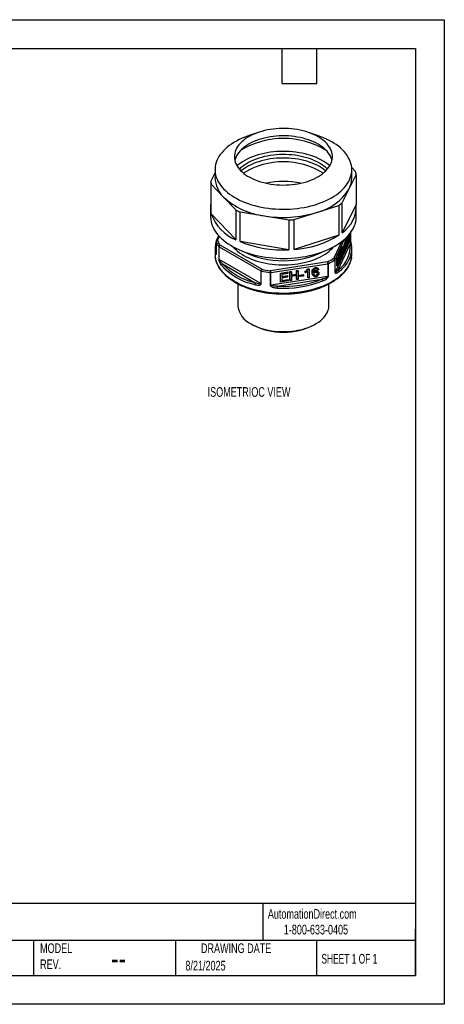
# Model space of a CAD drawing. Header units: millimetres. Extents: x 0 to 279, y 0 to 216.
# Tile 2 of 2: x 186 to 279, y 0 to 216. Entities that reach past the tile are written whole.
import ezdxf

# ---------------------------------------------------------------- set-up
doc = ezdxf.new("R2010")
doc.units = ezdxf.units.MM
doc.layers.add('DIMENSIONS', color=140, linetype='Continuous', lineweight=25)
doc.layers.add('TEXT', color=140, linetype='Continuous', lineweight=25)
doc.styles.add('SLDTEXTSTYLE0', font='TXT', dxfattribs={"width": 0.7})
doc.styles.add('SLDTEXTSTYLE1', font='TXT', dxfattribs={"width": 0.65})

msp = doc.modelspace()

# ---------------------------------------------------------------- linework, layer by layer
at = {"color": 7, "linetype": 'Continuous'}
for p, q in [((0, 215.9), (279.4, 215.9)), ((279.4, 215.9), (279.4, 0)), ((279.4, 0), (0, 0))]:
    msp.add_line(p, q, dxfattribs=at)
for p, q in [((238.59, 191.19), (236.41, 190.43)), ((251.8, 190.43), (249.62, 191.19)), ((229.1, 182.43), (228.15, 180.52)), ((229.1, 183), (229.1, 181.2)), ((258.52, 178.8), (260.06, 181.89)), ((259.93, 182.58), (259.08, 183.46)), ((259.1, 181.2), (259.1, 183)), ((260.06, 181.89), (260.06, 175.36)), ((228.15, 180.52), (228.15, 173.98)), ((228.28, 173.3), (228.28, 179.83)), ((228.28, 179.83), (230.97, 177.02)), ((256.97, 175.71), (258.52, 178.8)), ((230.97, 177.02), (233.66, 174.2)), ((251.35, 173.62), (256.23, 175.18)), ((256.23, 175.18), (256.23, 168.64)), ((256.97, 169.18), (256.97, 175.71)), ((260.06, 175.36), (256.97, 169.18)), ((228.1, 174.67), (228.1, 172.79)), ((233.66, 167.67), (228.28, 173.3)), ((233.66, 174.2), (233.66, 167.67)), ((234.6, 167.24), (234.6, 173.78)), ((234.6, 173.78), (239.94, 172.88)), ((239.94, 172.88), (245.29, 171.99)), ((246.48, 172.07), (251.35, 173.62)), ((260.1, 172.79), (260.1, 174.67)), ((245.29, 171.99), (245.29, 165.46)), ((246.48, 165.54), (246.48, 172.07)), ((229.91, 168.53), (229.41, 167.45)), ((256.23, 168.64), (246.48, 165.54)), ((258.17, 167.77), (258.2, 168.43)), ((258.36, 167.74), (258.41, 168.66)), ((258.46, 168.6), (258.44, 168.11)), ((258.45, 168.43), (258.53, 168.42)), ((258.58, 168.87), (258.46, 168.6)), ((258.63, 168.53), (258.46, 168.55)), ((258.82, 169.17), (258.82, 167.77)), ((258.83, 167.81), (258.83, 169.18)), ((229.38, 167.32), (229.38, 164.54)), ((229.38, 164.51), (229.38, 167.29)), ((229.68, 167.57), (230.05, 168.37)), ((239.34, 161.17), (230.2, 166.45)), ((245.29, 165.46), (234.6, 167.24)), ((256.84, 167.2), (255.18, 163.62)), ((255.47, 163.33), (257.53, 167.77)), ((258.13, 166.3), (255.47, 160.55)), ((256.12, 161.05), (258.74, 166.7)), ((257.37, 166.2), (257.43, 166.6)), ((257.43, 166.6), (257.51, 166.76)), ((257.43, 166.6), (257.63, 166.57)), ((257.51, 166.76), (257.7, 166.73)), ((257.56, 166.15), (257.63, 166.57)), ((257.7, 166.73), (257.58, 165.89)), ((257.6, 166.81), (257.6, 167.01)), ((257.6, 167.01), (257.8, 166.98)), ((257.6, 166.81), (257.8, 166.78)), ((257.63, 166.57), (257.7, 166.73)), ((257.73, 166.05), (257.73, 166.79)), ((257.75, 167.74), (257.79, 167.83)), ((257.75, 167.74), (257.95, 167.71)), ((257.79, 167.83), (257.99, 167.8)), ((257.8, 166.78), (257.8, 166.98)), ((257.92, 166.02), (257.92, 167.3)), ((257.95, 167.71), (257.99, 167.8)), ((257.99, 167.8), (257.99, 166.16)), ((257.99, 166.84), (258.06, 167)), ((257.99, 166.61), (257.99, 166.84)), ((257.99, 166.84), (258.18, 166.81)), ((257.99, 166.61), (258.18, 166.58)), ((257.99, 166.37), (258.18, 166.34)), ((258, 166.32), (257.99, 166.36)), ((258, 166.32), (258.2, 166.29)), ((258.06, 167), (258.26, 166.97)), ((258.16, 167.4), (258.22, 167.56)), ((258.16, 167.4), (258.35, 167.37)), ((258.17, 167.77), (258.36, 167.74)), ((258.18, 166.81), (258.26, 166.97)), ((258.18, 166.58), (258.18, 166.81)), ((258.22, 166.66), (258.18, 166.58)), ((258.2, 166.29), (258.18, 166.34)), ((258.22, 167.56), (258.42, 167.53)), ((258.22, 167.17), (258.41, 167.14)), ((258.82, 167.77), (258.25, 166.54)), ((258.26, 166.97), (258.26, 166.74)), ((258.35, 167.37), (258.42, 167.53)), ((258.42, 167.84), (258.36, 167.74)), ((258.43, 167.45), (258.52, 167.44)), ((258.48, 168.1), (258.63, 168.07)), ((259.03, 166.53), (259.04, 166.47)), ((229.1, 165.69), (229.1, 164.55)), ((229.91, 166.15), (229.91, 163.38)), ((229.98, 166.09), (239.13, 160.8)), ((229.98, 163.31), (229.98, 166.09)), ((256.13, 163.53), (256.21, 164.41)), ((256.21, 164.41), (256.3, 164.61)), ((256.21, 164.41), (256.41, 164.38)), ((256.28, 162.98), (256.41, 164.38)), ((256.43, 164.17), (256.28, 162.48)), ((256.3, 164.61), (256.5, 164.58)), ((256.41, 164.38), (256.5, 164.58)), ((256.43, 162.81), (256.43, 164.17)), ((256.5, 164.58), (256.5, 162.95)), ((256.5, 164.32), (256.59, 164.31)), ((256.56, 165.17), (256.75, 165.14)), ((256.65, 164.43), (256.59, 164.31)), ((256.86, 165.27), (256.66, 165.3)), ((256.73, 164.92), (256.85, 164.9)), ((256.84, 164.28), (256.82, 164.34)), ((256.87, 164.26), (256.84, 164.28)), ((256.84, 164.28), (257.04, 164.25)), ((256.87, 164.25), (257.06, 164.22)), ((256.9, 164.81), (256.98, 164.8)), ((256.96, 166.03), (257.15, 166)), ((257.06, 164.23), (257.04, 164.25)), ((257.24, 166.11), (257.05, 166.14)), ((257.06, 165.42), (257.26, 165.39)), ((257.07, 164.51), (257.15, 164.5)), ((257.21, 166.11), (257.26, 166.22)), ((257.26, 166.22), (257.45, 166.19)), ((257.28, 164.82), (257.36, 164.81)), ((257.29, 166.03), (257.37, 166.02)), ((257.31, 165.75), (257.5, 165.72)), ((257.36, 164.81), (257.5, 165.72)), ((257.44, 164.98), (257.36, 164.81)), ((257.37, 166.02), (257.45, 166.19)), ((257.5, 165.72), (257.37, 166.02)), ((257.54, 165.65), (257.44, 164.98)), ((257.45, 166.19), (257.51, 166.03)), ((257.46, 166.16), (257.56, 166.15)), ((257.5, 165.42), (257.63, 165.4)), ((257.53, 165.6), (257.56, 165.6)), ((257.56, 165.6), (257.54, 165.65)), ((257.63, 165.4), (257.56, 165.6)), ((257.58, 165.89), (257.71, 165.57)), ((257.71, 165.57), (257.63, 165.4)), ((257.73, 166.05), (257.92, 166.02)), ((257.99, 166.16), (257.92, 166.02)), ((259.1, 164.55), (259.1, 165.69)), ((239.13, 158.03), (229.98, 163.31)), ((230.76, 162.37), (237.93, 158.23)), ((253.77, 162.81), (241.27, 160.87)), ((241.35, 160.46), (253.85, 162.39)), ((253.85, 162.39), (253.85, 159.62)), ((253.97, 159.65), (253.97, 162.43)), ((255.41, 163.26), (255.41, 160.49)), ((255.47, 160.55), (255.47, 163.33)), ((255.81, 163.55), (255.91, 163.77)), ((255.81, 161.91), (255.81, 163.55)), ((255.81, 163.55), (256, 163.52)), ((255.91, 163.77), (256.11, 163.74)), ((256, 163.52), (256.11, 163.74)), ((256, 161.88), (256, 163.52)), ((256.07, 162.03), (256, 161.88)), ((256.22, 162.35), (256.07, 163.42)), ((256.07, 163.42), (256.07, 162.03)), ((256.07, 162.37), (256.22, 162.35)), ((256.11, 163.74), (256.23, 162.85)), ((256.21, 162.99), (256.28, 162.98)), ((256.28, 162.48), (256.22, 162.35)), ((256.31, 162.83), (256.43, 162.81)), ((256.5, 162.95), (256.43, 162.81)), ((256.5, 163.96), (256.51, 164.03)), ((256.5, 163.28), (256.58, 163.27)), ((256.5, 163.12), (256.57, 163.11)), ((256.51, 164.03), (256.71, 164)), ((256.92, 163.85), (256.57, 163.11)), ((256.66, 163.5), (256.92, 164.04)), ((256.77, 164.07), (256.92, 164.04)), ((256.92, 164.04), (256.92, 163.85)), ((239.13, 160.8), (239.13, 158.03)), ((239.25, 157.99), (239.25, 160.76)), ((241.21, 160.46), (241.21, 157.68)), ((241.35, 157.68), (241.35, 160.46)), ((243.44, 160.35), (245.05, 160.6)), ((243.44, 158.47), (243.44, 160.35)), ((243.44, 160.35), (243.5, 160.24)), ((243.5, 160.24), (245.1, 160.49)), ((243.5, 158.36), (243.5, 160.24)), ((245.1, 160.26), (243.79, 160.06)), ((243.79, 160.06), (243.79, 159.49)), ((243.79, 159.61), (244.97, 159.79)), ((244.97, 159.79), (245.02, 159.68)), ((245.05, 160.6), (245.1, 160.49)), ((245.1, 160.49), (245.1, 160.26)), ((245.52, 160.67), (245.82, 160.71)), ((245.52, 158.79), (245.52, 160.67)), ((245.52, 160.67), (245.57, 160.56)), ((245.57, 160.56), (245.87, 160.6)), ((245.57, 158.68), (245.57, 160.56)), ((245.82, 160.71), (245.87, 160.6)), ((245.87, 160.6), (245.87, 159.83)), ((245.87, 159.95), (246.97, 160.12)), ((245.87, 159.83), (247.02, 160.01)), ((247.02, 159.79), (245.87, 159.61)), ((246.97, 160.89), (247.26, 160.94)), ((246.97, 160.12), (246.97, 160.89)), ((246.97, 160.89), (247.02, 160.78)), ((246.97, 160.12), (247.02, 160.01)), ((246.97, 159.01), (246.97, 159.78)), ((247.02, 160.78), (247.31, 160.83)), ((247.02, 160.01), (247.02, 160.78)), ((247.02, 158.9), (247.02, 159.79)), ((247.26, 160.94), (247.31, 160.83)), ((247.31, 160.83), (247.31, 158.95)), ((247.61, 159.91), (248.45, 160.04)), ((247.61, 159.68), (247.61, 159.91)), ((247.61, 159.91), (247.66, 159.8)), ((247.66, 159.8), (248.5, 159.93)), ((247.66, 159.57), (247.66, 159.8)), ((248.45, 160.04), (248.5, 159.93)), ((248.5, 159.93), (248.5, 159.7)), ((248.88, 160.5), (248.88, 160.73)), ((248.88, 160.73), (248.93, 160.61)), ((248.88, 160.5), (248.93, 160.39)), ((248.93, 160.39), (248.93, 160.61)), ((249.43, 159.4), (249.43, 160.71)), ((249.48, 159.28), (249.48, 160.75)), ((249.52, 161.3), (249.7, 161.32)), ((249.52, 161.3), (249.58, 161.18)), ((249.58, 161.18), (249.75, 161.21)), ((249.7, 161.32), (249.75, 161.21)), ((249.75, 161.21), (249.75, 159.33)), ((250.4, 160.33), (250.39, 160.42)), ((250.39, 160.42), (250.44, 160.31)), ((250.47, 160.08), (250.44, 160.12)), ((250.46, 160.08), (250.51, 159.97)), ((250.63, 161.25), (250.68, 161.14)), ((251.15, 159.82), (251.2, 159.71)), ((251.18, 161.55), (251.24, 161.44)), ((251.2, 160.89), (251.25, 160.78)), ((251.55, 161.12), (251.6, 161.01)), ((251.57, 160.32), (251.63, 160.21)), ((251.87, 161.07), (251.6, 161.01)), ((251.82, 161.18), (251.77, 161.29)), ((251.87, 160.41), (251.82, 160.52)), ((255.81, 161.91), (256, 161.88)), ((234.1, 157.99), (234.1, 153.28)), ((253.85, 159.62), (241.35, 157.68)), ((242.78, 157.48), (252.57, 159)), ((243.44, 158.47), (243.5, 158.36)), ((245.16, 158.62), (243.5, 158.36)), ((243.79, 159.49), (245.02, 159.68)), ((245.02, 159.45), (243.79, 159.26)), ((243.79, 159.26), (243.79, 158.63)), ((243.79, 158.75), (245.1, 158.95)), ((243.79, 158.63), (245.16, 158.84)), ((245.02, 159.68), (245.02, 159.45)), ((245.1, 158.95), (245.16, 158.84)), ((245.16, 158.84), (245.16, 158.62)), ((245.52, 158.79), (245.57, 158.68)), ((245.87, 158.73), (245.57, 158.68)), ((245.87, 159.61), (245.87, 158.73)), ((246.97, 159.01), (247.02, 158.9)), ((247.31, 158.95), (247.02, 158.9)), ((247.61, 159.68), (247.66, 159.57)), ((248.5, 159.7), (247.66, 159.57)), ((249.43, 159.4), (249.48, 159.28)), ((249.75, 159.33), (249.48, 159.28)), ((254.1, 153.28), (254.1, 157.99)), ((237.03, 149.2), (237.38, 148.99)), ((250.82, 148.99), (251.18, 149.2))]:
    msp.add_line(p, q)
at = {"flags": 128}
for points in [[(236.41, 190.43), (236.34, 190.41), (235.67, 190.16), (235.03, 189.9), (234.41, 189.61), (233.82, 189.3), (233.26, 188.98), (232.73, 188.64), (232.23, 188.29), (231.76, 187.92), (231.33, 187.54), (230.93, 187.14), (230.57, 186.73), (230.25, 186.32), (229.96, 185.89), (229.72, 185.46), (229.51, 185.01), (229.35, 184.57), (229.23, 184.12), (229.15, 183.66), (229.11, 183.2), (229.11, 182.75), (229.15, 182.29), (229.24, 181.84), (229.37, 181.38), (229.54, 180.94), (229.74, 180.5), (229.99, 180.06), (230.28, 179.64), (230.61, 179.22), (230.97, 178.81)], [(230.97, 178.81), (231.37, 178.42), (231.81, 178.04), (232.28, 177.67), (232.78, 177.32), (233.32, 176.98), (233.88, 176.66), (234.48, 176.36), (235.1, 176.07), (235.74, 175.81), (236.41, 175.57), (237.1, 175.34), (237.81, 175.14), (238.54, 174.96), (239.28, 174.8), (240.04, 174.66), (240.81, 174.55), (241.58, 174.46), (242.37, 174.4), (243.16, 174.36), (243.95, 174.34), (244.74, 174.35), (245.53, 174.38), (246.32, 174.44), (247.1, 174.51), (247.87, 174.62), (248.63, 174.74), (249.38, 174.89), (250.11, 175.07), (250.83, 175.26), (251.53, 175.48), (252.2, 175.71), (252.86, 175.97), (253.49, 176.25), (254.09, 176.54), (254.67, 176.85), (255.22, 177.18), (255.73, 177.53), (256.22, 177.89), (256.67, 178.27), (257.08, 178.66), (257.46, 179.06), (257.8, 179.47), (258.11, 179.89), (258.37, 180.33), (258.59, 180.76), (258.78, 181.21), (258.92, 181.66), (259.02, 182.11), (259.08, 182.57), (259.1, 183.02), (259.08, 183.48), (259.02, 183.94), (258.91, 184.39), (258.76, 184.84), (258.57, 185.28), (258.34, 185.72), (258.08, 186.15), (257.77, 186.57), (257.42, 186.98), (257.04, 187.38), (256.62, 187.77), (256.17, 188.15), (255.68, 188.51), (255.16, 188.85), (254.61, 189.18), (254.03, 189.49), (253.42, 189.79), (252.79, 190.06), (252.13, 190.31), (251.8, 190.43)], [(234.69, 182.86), (235.03, 182.53), (235.41, 182.21), (235.82, 181.9), (236.26, 181.61), (236.73, 181.34), (237.24, 181.08), (237.76, 180.85), (238.31, 180.63), (238.89, 180.43), (239.48, 180.25), (240.1, 180.1), (240.72, 179.97), (241.36, 179.86), (242.02, 179.77), (242.68, 179.71), (243.34, 179.67), (244.01, 179.65), (244.68, 179.66), (245.34, 179.69), (246.01, 179.75), (246.66, 179.83), (247.3, 179.93), (247.94, 180.06), (248.55, 180.21), (249.15, 180.38), (249.73, 180.57), (250.29, 180.78), (250.83, 181.02), (251.33, 181.27), (251.81, 181.53), (252.27, 181.82), (252.68, 182.12), (253.07, 182.44), (253.42, 182.76), (253.74, 183.1), (254.01, 183.46), (254.25, 183.82), (254.45, 184.18), (254.62, 184.56), (254.73, 184.94), (254.81, 185.32), (254.85, 185.71), (254.85, 186.09), (254.8, 186.48), (254.71, 186.86), (254.58, 187.24), (254.41, 187.61), (254.21, 187.98), (253.96, 188.34), (253.67, 188.69), (253.35, 189.02), (252.99, 189.35), (252.6, 189.66), (252.17, 189.96), (251.71, 190.24), (251.23, 190.51), (250.71, 190.75), (250.17, 190.98), (249.61, 191.19), (249.02, 191.38), (248.42, 191.54), (247.8, 191.69), (247.16, 191.81), (246.52, 191.91), (245.86, 191.98), (245.2, 192.03), (244.53, 192.06), (243.86, 192.06), (243.2, 192.04), (242.53, 192), (241.87, 191.93), (241.22, 191.84), (240.59, 191.72), (239.96, 191.58), (239.35, 191.42), (238.76, 191.24), (238.19, 191.04), (237.65, 190.82), (237.12, 190.58), (236.63, 190.32), (236.16, 190.04), (235.73, 189.75), (235.33, 189.44), (234.96, 189.12), (234.62, 188.78), (234.33, 188.44), (234.07, 188.08), (233.85, 187.72), (233.67, 187.35), (233.53, 186.97), (233.43, 186.59), (233.37, 186.2), (233.35, 185.82), (233.38, 185.43), (233.45, 185.05), (233.55, 184.67), (233.7, 184.29), (233.89, 183.92), (234.12, 183.56), (234.39, 183.2), (234.69, 182.86)], [(254.76, 185.04), (254.71, 185.23), (254.58, 185.61), (254.41, 185.98), (254.21, 186.35), (253.96, 186.71), (253.67, 187.05), (253.35, 187.39), (252.99, 187.72), (252.6, 188.03), (252.17, 188.33), (251.71, 188.61), (251.23, 188.87), (250.71, 189.12), (250.17, 189.35), (249.61, 189.56), (249.02, 189.74), (248.42, 189.91), (247.8, 190.05), (247.16, 190.17), (246.52, 190.27), (245.86, 190.35), (245.2, 190.4), (244.53, 190.43), (243.86, 190.43), (243.2, 190.41), (242.53, 190.36), (241.87, 190.3), (241.22, 190.2), (240.59, 190.09), (239.96, 189.95), (239.35, 189.79), (238.76, 189.61), (238.19, 189.41), (237.65, 189.19), (237.12, 188.94), (236.63, 188.69), (236.16, 188.41), (235.73, 188.12), (235.33, 187.81), (234.96, 187.49), (234.62, 187.15), (234.33, 186.8), (234.07, 186.45), (233.85, 186.08), (233.67, 185.71), (233.53, 185.33), (233.45, 185.04)], [(254.28, 183.86), (254.27, 183.87), (253.86, 184.21), (253.41, 184.53), (252.94, 184.83), (252.43, 185.12), (251.9, 185.4), (251.34, 185.65), (250.76, 185.88), (250.15, 186.1), (249.52, 186.29), (248.87, 186.46), (248.21, 186.61), (247.54, 186.74), (246.85, 186.84), (246.15, 186.92), (245.45, 186.98), (244.74, 187.01), (244.03, 187.02), (243.31, 187.01), (242.61, 186.97), (241.9, 186.91), (241.21, 186.82), (240.52, 186.71), (239.85, 186.58), (239.19, 186.43), (238.55, 186.25), (237.92, 186.05), (237.32, 185.83), (236.74, 185.59), (236.19, 185.34), (235.66, 185.06), (235.16, 184.77), (234.69, 184.46), (234.26, 184.14), (233.92, 183.86)], [(253.77, 183.14), (253.68, 183.22), (253.31, 183.55), (252.9, 183.87), (252.46, 184.18), (251.99, 184.46), (251.49, 184.73), (250.96, 184.98), (250.41, 185.22), (249.83, 185.43), (249.23, 185.62), (248.61, 185.79), (247.97, 185.94), (247.32, 186.06), (246.66, 186.17), (245.99, 186.24), (245.31, 186.3), (244.63, 186.33), (243.94, 186.34), (243.26, 186.32), (242.58, 186.28), (241.9, 186.21), (241.23, 186.12), (240.58, 186.01), (239.93, 185.87), (239.31, 185.71), (238.7, 185.53), (238.11, 185.33), (237.54, 185.11), (237, 184.87), (236.48, 184.61), (235.99, 184.33), (235.54, 184.04), (235.11, 183.73), (234.72, 183.4), (234.44, 183.14)], [(253.38, 182.73), (253.31, 182.79), (252.9, 183.11), (252.46, 183.41), (251.99, 183.7), (251.49, 183.97), (250.96, 184.22), (250.41, 184.45), (249.83, 184.66), (249.23, 184.86), (248.61, 185.03), (247.97, 185.17), (247.32, 185.3), (246.66, 185.4), (245.99, 185.48), (245.31, 185.53), (244.63, 185.57), (243.94, 185.57), (243.26, 185.55), (242.58, 185.51), (241.9, 185.45), (241.23, 185.36), (240.58, 185.24), (239.93, 185.11), (239.31, 184.95), (238.7, 184.77), (238.11, 184.57), (237.54, 184.35), (237, 184.1), (236.48, 183.84), (235.99, 183.57), (235.54, 183.27), (235.11, 182.96), (234.82, 182.73)], [(230.1, 168.33), (230.51, 167.92), (230.96, 167.53), (231.44, 167.15), (231.96, 166.78), (232.5, 166.43), (233.08, 166.1), (233.69, 165.78), (234.32, 165.48), (234.98, 165.2), (235.67, 164.95), (236.37, 164.71), (237.1, 164.49), (237.84, 164.29), (238.6, 164.12), (239.37, 163.97), (240.16, 163.84), (240.96, 163.74), (241.76, 163.66), (242.57, 163.6), (243.39, 163.57), (244.21, 163.56), (245.02, 163.57), (245.84, 163.61), (246.65, 163.67), (247.45, 163.76), (248.24, 163.87), (249.03, 164.01), (249.8, 164.16), (250.56, 164.34), (251.29, 164.54), (252.02, 164.76), (252.71, 165.01), (253.39, 165.27), (254.05, 165.56), (254.67, 165.86), (255.27, 166.18), (255.84, 166.52), (256.38, 166.87), (256.89, 167.24), (257.36, 167.63), (257.8, 168.02), (258.21, 168.43), (258.58, 168.85), (258.91, 169.29), (259.2, 169.73), (259.45, 170.18), (259.66, 170.63), (259.83, 171.09), (259.96, 171.56), (260.05, 172.03), (260.1, 172.5), (260.1, 172.79)], [(233.11, 166.08), (233.32, 165.84), (233.68, 165.49), (234.07, 165.14), (234.49, 164.81), (234.95, 164.5), (235.44, 164.2), (235.96, 163.92), (236.51, 163.65), (237.08, 163.41), (237.67, 163.18), (238.29, 162.98), (238.93, 162.79), (239.58, 162.63), (240.25, 162.49), (240.93, 162.37), (241.63, 162.27), (242.33, 162.2), (243.04, 162.16), (243.75, 162.13), (244.46, 162.13), (245.17, 162.16), (245.88, 162.2), (246.58, 162.27), (247.27, 162.37), (247.96, 162.49), (248.63, 162.63), (249.28, 162.79), (249.92, 162.98), (250.53, 163.18), (251.13, 163.41), (251.7, 163.65), (252.25, 163.92), (252.77, 164.2), (253.25, 164.5), (253.71, 164.81), (254.14, 165.14), (254.53, 165.49), (254.89, 165.84), (255.1, 166.08)], [(259.04, 163.75), (259.02, 163.61), (258.91, 163.16), (258.76, 162.71), (258.58, 162.27), (258.35, 161.83), (258.08, 161.4), (257.77, 160.98), (257.43, 160.57), (257.04, 160.17), (256.63, 159.78), (256.17, 159.4), (255.69, 159.04), (255.17, 158.7), (254.62, 158.37), (254.04, 158.06), (253.43, 157.76), (252.8, 157.49), (252.14, 157.23), (251.46, 157), (250.76, 156.79), (250.04, 156.59), (249.31, 156.42), (248.56, 156.28), (247.79, 156.15), (247.02, 156.05), (246.24, 155.98), (245.45, 155.92), (244.66, 155.89), (243.87, 155.89), (243.08, 155.91), (242.29, 155.95), (241.51, 156.02), (240.73, 156.11), (239.97, 156.22), (239.21, 156.36), (238.47, 156.52), (237.74, 156.7), (237.04, 156.91), (236.35, 157.13), (235.68, 157.38), (235.04, 157.65), (234.42, 157.93), (233.83, 158.24), (233.27, 158.56), (232.73, 158.9), (232.23, 159.25), (231.77, 159.62), (231.33, 160), (230.94, 160.4), (230.57, 160.81), (230.25, 161.22), (229.97, 161.65), (229.72, 162.09), (229.52, 162.53), (229.35, 162.97), (229.23, 163.43), (229.16, 163.77)], [(237.03, 149.2), (237.5, 148.94), (238.01, 148.7), (238.53, 148.48), (239.08, 148.29), (239.65, 148.11), (240.24, 147.95), (240.84, 147.82), (241.46, 147.71), (242.09, 147.62), (242.73, 147.56), (243.38, 147.52), (244.02, 147.51), (244.67, 147.51), (245.32, 147.55), (245.96, 147.6), (246.59, 147.69), (247.21, 147.79), (247.82, 147.92), (248.41, 148.07), (248.99, 148.24), (249.54, 148.43), (250.07, 148.65), (250.58, 148.88), (251.06, 149.13), (251.51, 149.4), (251.93, 149.68), (252.32, 149.98), (252.67, 150.3), (252.98, 150.62), (253.26, 150.96), (253.5, 151.31), (253.7, 151.66), (253.87, 152.03), (253.99, 152.39), (254.06, 152.76), (254.1, 153.14), (254.1, 153.28)]]:
    msp.add_lwpolyline(points, dxfattribs=at)
for centre, radius, start, end in [((244.1, 171.71), 18.16, 58.8799, 121.1201), ((244.1, 168.1), 16.64, 58.279, 121.721), ((254.57, 181.18), 5.54, 7.3918, 14.6096), ((233.64, 181.23), 5.54, 187.3918, 194.6096), ((235.22, 181.43), 6.13, 182.0867, 226.0275), ((244.1, 161.39), 19.04, 78.517, 101.483), ((253.78, 181.24), 5.32, 332.8135, 359.6597), ((248.57, 185.02), 11.73, 283.7453, 328.0061), ((233.45, 174.67), 5.35, 172.6181, 187.3819), ((241.9, 188.93), 16.17, 227.4713, 263.0489), ((249.19, 185.69), 12.65, 303.7953, 307.9561), ((253.17, 174.94), 6.9, 303.4396, 3.4407), ((234.61, 173.02), 6.51, 181.9946, 226.1195), ((237.23, 176.47), 9.5, 199.5208, 247.9238), ((241.52, 190.02), 17.66, 243.5948, 246.9253), ((244.08, 197.41), 24.87, 260.4201, 286.9932), ((244.12, 199.33), 27.36, 272.4632, 274.9501), ((245.14, 186.57), 21.08, 273.6321, 301.7241), ((234.13, 165.69), 5.03, 170.2239, 188.9011), ((229.7, 167.25), 0.313, 93.0388, 173.751), ((229.68, 167.32), 0.3, 155.1015, 180), ((229.48, 167.32), 0.103, 180.1117, 199.0126), ((235.1, 169.25), 6.05, 198.9582, 210.8387), ((229.62, 167.32), 0.249, 76.8847, 150.2353), ((235.28, 169.49), 5.93, 198.9582, 210.8387), ((230.25, 166.12), 0.339, 99.0871, 174.2806), ((230.44, 166.06), 0.461, 122.6055, 177.3945), ((243.95, 190.37), 24.95, 247.9861, 273.0975), ((252.58, 166.13), 6.19, 304.9276, 5.2754), ((258.72, 167.81), 0.106, 334.5853, 359.7211), ((254.08, 165.69), 5.03, 350.2239, 8.9011), ((234.14, 164.55), 5.04, 180.0173, 188.8969), ((229.44, 164.89), 0.273, 102.0707, 175.7357), ((229.48, 164.54), 0.103, 180.1117, 199.0126), ((230.08, 166.26), 0.195, 212.682, 241.7304), ((244.1, 183.19), 20.14, 243.809, 296.191), ((252.19, 166.32), 7, 306.6394, 347.7644), ((254.07, 164.55), 5.03, 350.8501, 359.9905), ((230.08, 163.48), 0.195, 212.682, 241.7304), ((230.85, 162.02), 0.361, 103.9529, 174.8682), ((240.82, 171.49), 13.99, 222.4509, 257.5545), ((240.82, 171.52), 13.59, 222.292, 257.7134), ((247.56, 175.19), 13.85, 296.6264, 303.3682), ((252.7, 162.39), 1.14, 0.1059, 21.2272), ((253.48, 162.41), 0.491, 2.1231, 53.3083), ((253.79, 162.8), 0.405, 278.2196, 295.9818), ((247.63, 175.07), 14.13, 296.6264, 303.3682), ((254.97, 163.24), 0.436, 3.1073, 61.3089), ((255.15, 163.3), 0.326, 6.0231, 83.9752), ((255.31, 163.41), 0.174, 301.6014, 332.9747), ((239.59, 160.78), 0.461, 122.6055, 177.3945), ((239.32, 161.13), 0.378, 240.8936, 259.512), ((240.17, 160.76), 0.925, 153.5081, 179.7618), ((243.93, 184.55), 24.24, 258.8547, 263.5592), ((243.94, 184.48), 23.76, 258.8547, 263.5592), ((242.74, 160.46), 1.52, 164.1656, 179.9721), ((241.27, 160.97), 0.514, 263.5487, 278.6982), ((240.2, 160.46), 1.14, 0.1059, 21.2272), ((255.31, 160.63), 0.174, 301.6014, 332.9747), ((255.96, 160.68), 0.404, 3.8843, 66.99), ((238.53, 157.82), 0.727, 145.7478, 179.4412), ((239.32, 158.36), 0.378, 240.8936, 259.512), ((241.27, 158.19), 0.514, 263.5487, 278.6982), ((244.22, 180.67), 23.65, 266.4582, 291.1279), ((244.2, 180.68), 23.25, 266.4975, 291.0885), ((252.19, 158.6), 0.55, 1.4492, 46.7041), ((253.79, 160.02), 0.405, 278.2196, 295.9818), ((245.99, 157.07), 3.24, 172.603, 180.0107), ((239.08, 153.76), 5, 185.5024, 245.8178), ((244.1, 161.95), 14.6, 242.5985, 297.4069)]:
    msp.add_arc(centre, radius, start, end)
for points, knots in [([(229.91, 168.54), (229.85, 168.44), (229.71, 168.19), (229.53, 167.8), (229.37, 167.37), (229.25, 166.96), (229.2, 166.69), (229.18, 166.58)], [0, 0, 0, 0, 0.164592, 0.384884, 0.604582, 0.823676, 1, 1, 1, 1]), ([(258.53, 168.42), (258.58, 168.52), (258.62, 168.55), (258.68, 168.48), (258.69, 168.39), (258.69, 168.24)], [0, 0, 0, 0, 0.5, 0.5, 1, 1, 1, 1]), ([(257.6, 167.01), (257.64, 167.14), (257.67, 167.27), (257.72, 167.53), (257.74, 167.64), (257.75, 167.74)], [0, 0, 0, 0, 0.5, 0.5, 1, 1, 1, 1]), ([(257.8, 166.98), (257.83, 167.11), (257.86, 167.24), (257.92, 167.5), (257.94, 167.61), (257.95, 167.71)], [0, 0, 0, 0, 0.5, 0.5, 1, 1, 1, 1]), ([(257.92, 167.3), (257.91, 167.22), (257.89, 167.13), (257.84, 166.93), (257.82, 166.85), (257.8, 166.78)], [0, 0, 0, 0, 0.5, 0.5, 1, 1, 1, 1]), ([(257.99, 166.37), (257.99, 166.39), (258.01, 166.44), (258.02, 166.53), (258.02, 166.58), (258.02, 166.61), (258.02, 166.61)], [0, 0, 0, 0, 0.344894, 0.673705, 0.983252, 1, 1, 1, 1]), ([(258.22, 167.19), (258.21, 167.19), (258.19, 167.18), (258.17, 167.26), (258.16, 167.35), (258.16, 167.4)], [0, 0, 0, 0, 0.208219, 0.591558, 1, 1, 1, 1]), ([(258.18, 166.34), (258.19, 166.38), (258.2, 166.43), (258.22, 166.53), (258.22, 166.59), (258.22, 166.66)], [0, 0, 0, 0, 0.5, 0.5, 1, 1, 1, 1]), ([(258.35, 167.54), (258.36, 167.56), (258.38, 167.62), (258.4, 167.74), (258.41, 167.81), (258.41, 167.83)], [0, 0, 0, 0, 0.264373, 0.865611, 1, 1, 1, 1]), ([(258.52, 167.27), (258.47, 167.17), (258.43, 167.13), (258.37, 167.17), (258.36, 167.24), (258.35, 167.37)], [0, 0, 0, 0, 0.5, 0.5, 1, 1, 1, 1]), ([(258.52, 168.2), (258.5, 168.16), (258.48, 168.11), (258.44, 167.98), (258.43, 167.91), (258.42, 167.84)], [0, 0, 0, 0, 0.5, 0.5, 1, 1, 1, 1]), ([(258.42, 167.53), (258.42, 167.44), (258.43, 167.39), (258.47, 167.36), (258.49, 167.38), (258.52, 167.44)], [0, 0, 0, 0, 0.5, 0.5, 1, 1, 1, 1]), ([(258.63, 168.07), (258.63, 168.19), (258.62, 168.25), (258.58, 168.3), (258.55, 168.28), (258.52, 168.2)], [0, 0, 0, 0, 0.5, 0.5, 1, 1, 1, 1]), ([(258.52, 167.44), (258.55, 167.5), (258.57, 167.6), (258.62, 167.83), (258.63, 167.95), (258.63, 168.07)], [0, 0, 0, 0, 0.5, 0.5, 1, 1, 1, 1]), ([(258.82, 167.77), (258.82, 167.74), (258.82, 167.69), (258.82, 167.6), (258.81, 167.55), (258.81, 167.4), (258.8, 167.3), (258.78, 167.03), (258.77, 166.86), (258.74, 166.7)], [0, 0, 0, 0, 0.125, 0.125, 0.25, 0.25, 0.5, 0.5, 1, 1, 1, 1]), ([(258.74, 166.7), (258.78, 166.69), (258.86, 166.69), (258.96, 166.64), (259.02, 166.58), (259.03, 166.54), (259.03, 166.53)], [0, 0, 0, 0, 0.2973429, 0.5946857, 0.8920286, 1, 1, 1, 1]), ([(259.03, 166.53), (259.02, 166.63), (258.98, 166.83), (258.93, 167.12), (258.88, 167.35), (258.86, 167.51), (258.84, 167.65), (258.83, 167.75), (258.83, 167.79), (258.83, 167.81)], [0, 0, 0, 0, 0.3115453, 0.5862291, 0.7093248, 0.8208661, 0.9185473, 0.9611816, 1, 1, 1, 1]), ([(229.16, 164.91), (229.19, 164.74), (229.23, 164.58), (229.29, 164.43), (229.32, 164.38), (229.35, 164.37), (229.36, 164.37), (229.38, 164.41), (229.38, 164.45), (229.38, 164.51)], [0, 0, 0, 0, 0.5, 0.5, 0.75, 0.75, 0.875, 0.875, 1, 1, 1, 1]), ([(256.41, 164.59), (256.42, 164.62), (256.42, 164.71), (256.46, 164.86), (256.5, 165.03), (256.54, 165.12), (256.56, 165.17)], [0, 0, 0, 0, 0.132259, 0.373488, 0.666807, 1, 1, 1, 1]), ([(256.51, 164.03), (256.53, 164.12), (256.55, 164.21), (256.57, 164.31), (256.57, 164.31)], [0, 0, 0, 0, 0.957599, 1, 1, 1, 1]), ([(256.56, 165.17), (256.58, 165.2), (256.61, 165.27), (256.65, 165.31), (256.66, 165.3), (256.66, 165.29)], [0, 0, 0, 0, 0.471395, 0.89117, 1, 1, 1, 1]), ([(256.59, 164.31), (256.59, 164.47), (256.61, 164.62), (256.67, 164.91), (256.7, 165.03), (256.75, 165.14)], [0, 0, 0, 0, 0.5, 0.5, 1, 1, 1, 1]), ([(256.75, 164.97), (256.72, 164.9), (256.7, 164.82), (256.66, 164.63), (256.65, 164.53), (256.65, 164.43)], [0, 0, 0, 0, 0.5, 0.5, 1, 1, 1, 1]), ([(256.71, 164), (256.76, 164.27), (256.8, 164.47), (256.84, 164.72), (256.85, 164.82), (256.85, 164.9)], [0, 0, 0, 0, 0.5, 0.5, 1, 1, 1, 1]), ([(256.75, 165.14), (256.8, 165.25), (256.84, 165.29), (256.9, 165.24), (256.92, 165.16), (256.92, 165.03)], [0, 0, 0, 0, 0.5, 0.5, 1, 1, 1, 1]), ([(256.85, 164.9), (256.85, 164.98), (256.84, 165.03), (256.8, 165.06), (256.78, 165.03), (256.75, 164.97)], [0, 0, 0, 0, 0.5, 0.5, 1, 1, 1, 1]), ([(256.92, 165.03), (256.92, 164.99), (256.91, 164.88), (256.9, 164.75), (256.88, 164.64), (256.87, 164.57), (256.85, 164.48), (256.82, 164.33), (256.8, 164.19), (256.76, 164.03)], [0, 0, 0, 0, 0.25, 0.5, 0.5, 0.625, 0.75, 0.75, 1, 1, 1, 1]), ([(256.81, 165.28), (256.81, 165.32), (256.82, 165.42), (256.84, 165.62), (256.89, 165.87), (256.94, 165.97), (256.96, 166.03)], [0, 0, 0, 0, 0.142311, 0.409149, 0.693784, 1, 1, 1, 1]), ([(256.96, 166.03), (256.98, 166.07), (257.01, 166.13), (257.04, 166.13), (257.05, 166.13)], [0, 0, 0, 0, 0.622642, 1, 1, 1, 1]), ([(256.98, 164.8), (256.98, 164.95), (256.99, 165.21), (257.01, 165.42), (257.04, 165.61), (257.08, 165.8), (257.12, 165.94), (257.15, 166)], [0, 0, 0, 0, 0.25, 0.5, 0.5, 0.75, 1, 1, 1, 1]), ([(257.15, 164.5), (257.12, 164.43), (257.1, 164.43), (257.06, 164.52), (257.05, 164.67), (257.05, 164.94)], [0, 0, 0, 0, 0.5, 0.5, 1, 1, 1, 1]), ([(257.15, 166), (257.21, 166.12), (257.25, 166.14), (257.29, 166.03), (257.3, 165.97), (257.32, 165.81), (257.32, 165.69), (257.32, 165.53)], [0, 0, 0, 0, 0.5, 0.5, 0.75, 0.75, 1, 1, 1, 1]), ([(257.15, 165.83), (257.18, 165.9), (257.21, 165.9), (257.25, 165.81), (257.26, 165.66), (257.26, 165.39)], [0, 0, 0, 0, 0.5, 0.5, 1, 1, 1, 1]), ([(257.32, 165.53), (257.32, 165.39), (257.31, 165.12), (257.29, 164.92), (257.27, 164.72), (257.23, 164.54), (257.18, 164.39), (257.15, 164.33)], [0, 0, 0, 0, 0.25, 0.5, 0.5, 0.75, 1, 1, 1, 1]), ([(257.26, 165.39), (257.26, 165.12), (257.25, 164.92), (257.21, 164.66), (257.18, 164.56), (257.15, 164.5)], [0, 0, 0, 0, 0.5, 0.5, 1, 1, 1, 1]), ([(229.17, 163.74), (229.19, 163.6), (229.24, 163.32), (229.36, 162.9), (229.52, 162.47), (229.71, 162.04), (229.94, 161.62), (230.21, 161.21), (230.51, 160.81), (230.85, 160.41), (231.22, 160.03), (231.62, 159.66), (232.05, 159.3), (232.51, 158.95), (233.01, 158.62), (233.52, 158.3), (234.07, 158), (234.64, 157.71), (235.24, 157.45), (235.85, 157.2), (236.49, 156.97), (237.14, 156.75), (237.82, 156.56), (238.5, 156.39), (239.21, 156.23), (239.92, 156.1), (240.64, 155.99), (241.38, 155.9), (242.12, 155.83), (242.86, 155.79), (243.61, 155.76), (244.36, 155.76), (245.11, 155.78), (245.85, 155.82), (246.59, 155.88), (247.33, 155.96), (248.06, 156.06), (248.77, 156.19), (249.48, 156.34), (250.17, 156.5), (250.85, 156.69), (251.51, 156.9), (252.15, 157.12), (252.78, 157.36), (253.38, 157.63), (253.96, 157.91), (254.51, 158.2), (255.04, 158.51), (255.54, 158.84), (256.01, 159.18), (256.46, 159.54), (256.87, 159.91), (257.25, 160.29), (257.6, 160.68), (257.91, 161.09), (258.19, 161.5), (258.43, 161.92), (258.64, 162.35), (258.81, 162.78), (258.94, 163.21), (259.01, 163.53), (259.03, 163.69), (259.03, 163.72)], [0, 0, 0, 0, 0.015405, 0.032067, 0.048762, 0.065497, 0.082276, 0.0991, 0.115964, 0.132863, 0.149793, 0.166745, 0.183714, 0.200695, 0.217684, 0.234675, 0.251667, 0.268658, 0.285645, 0.302629, 0.31961, 0.336586, 0.353558, 0.370526, 0.38749, 0.404452, 0.42141, 0.438367, 0.455321, 0.472274, 0.489226, 0.506178, 0.52313, 0.540082, 0.557035, 0.57399, 0.590947, 0.607906, 0.624867, 0.641833, 0.658802, 0.675775, 0.692753, 0.709736, 0.726724, 0.743716, 0.760714, 0.777715, 0.79472, 0.811725, 0.82873, 0.845729, 0.862719, 0.879694, 0.896648, 0.913575, 0.930467, 0.947319, 0.964126, 0.980887, 0.997603, 1, 1, 1, 1]), ([(229.91, 163.38), (229.91, 163.32), (229.92, 163.24), (229.95, 163.1), (229.97, 163.02), (230.04, 162.83), (230.09, 162.71), (230.25, 162.39), (230.37, 162.21), (230.49, 162.05)], [0, 0, 0, 0, 0.125, 0.125, 0.25, 0.25, 0.5, 0.5, 1, 1, 1, 1]), ([(230.76, 162.37), (230.61, 162.5), (230.45, 162.65), (230.23, 162.88), (230.16, 162.97), (230.07, 163.1), (230.04, 163.15), (230, 163.24), (229.98, 163.28), (229.98, 163.31)], [0, 0, 0, 0, 0.5, 0.5, 0.75, 0.75, 0.875, 0.875, 1, 1, 1, 1]), ([(256.58, 163.27), (256.59, 163.36), (256.6, 163.46), (256.64, 163.69), (256.67, 163.83), (256.71, 164)], [0, 0, 0, 0, 0.5, 0.5, 1, 1, 1, 1]), ([(256.76, 164.03), (256.72, 163.84), (256.7, 163.72), (256.68, 163.6), (256.67, 163.55), (256.66, 163.5)], [0, 0, 0, 0, 0.5, 0.5, 1, 1, 1, 1]), ([(250.73, 160.63), (250.75, 160.64), (250.81, 160.71), (250.93, 160.78), (251.07, 160.85), (251.16, 160.88), (251.2, 160.89)], [0, 0, 0, 0, 0.127002, 0.496089, 0.772557, 1, 1, 1, 1]), ([(251.2, 159.71), (251.19, 159.71), (251.17, 159.71), (251.13, 159.71), (251.09, 159.72), (251.04, 159.73), (250.98, 159.77), (250.91, 159.81), (250.85, 159.88), (250.81, 159.93), (250.78, 159.98), (250.76, 160.02), (250.75, 160.05), (250.75, 160.08), (250.75, 160.09)], [0, 0, 0, 0, 0.045279, 0.095472, 0.15169, 0.214728, 0.33736, 0.474872, 0.61159, 0.752253, 0.817695, 0.88336, 0.944974, 1, 1, 1, 1]), ([(250.76, 160.04), (250.79, 160), (250.85, 159.92), (250.97, 159.85), (251.07, 159.82), (251.13, 159.82), (251.15, 159.82)], [0, 0, 0, 0, 0.337342, 0.700134, 0.864226, 1, 1, 1, 1]), ([(251.18, 161.55), (251.26, 161.55), (251.43, 161.55), (251.62, 161.45), (251.74, 161.36), (251.76, 161.3), (251.77, 161.29)], [0, 0, 0, 0, 0.319128, 0.676071, 0.951353, 1, 1, 1, 1]), ([(251.2, 160.89), (251.24, 160.89), (251.34, 160.89), (251.51, 160.83), (251.67, 160.73), (251.8, 160.6), (251.82, 160.51), (251.82, 160.49)], [0, 0, 0, 0, 0.15119, 0.325931, 0.630247, 0.902423, 1, 1, 1, 1]), ([(251.91, 160.27), (251.91, 160.21), (251.88, 160.13), (251.8, 159.97), (251.74, 159.89), (251.6, 159.73), (251.52, 159.66), (251.36, 159.56), (251.28, 159.53), (251.21, 159.52)], [0, 0, 0, 0, 0.25, 0.25, 0.5, 0.5, 0.75, 0.75, 1, 1, 1, 1]), ([(255.41, 160.49), (255.41, 160.43), (255.43, 160.38), (255.49, 160.33), (255.53, 160.32), (255.65, 160.31), (255.74, 160.33), (256.01, 160.44), (256.2, 160.56), (256.37, 160.7)], [0, 0, 0, 0, 0.125, 0.125, 0.25, 0.25, 0.5, 0.5, 1, 1, 1, 1]), ([(256.12, 161.05), (256, 160.9), (255.88, 160.77), (255.69, 160.61), (255.63, 160.56), (255.55, 160.52), (255.52, 160.51), (255.48, 160.51), (255.47, 160.53), (255.47, 160.55)], [0, 0, 0, 0, 0.5, 0.5, 0.75, 0.75, 0.875, 0.875, 1, 1, 1, 1]), ([(237.8, 157.83), (238.07, 157.76), (238.35, 157.71), (238.75, 157.71), (238.89, 157.72), (239.07, 157.77), (239.13, 157.8), (239.22, 157.87), (239.25, 157.93), (239.25, 157.99)], [0, 0, 0, 0, 0.5, 0.5, 0.75, 0.75, 0.875, 0.875, 1, 1, 1, 1]), ([(239.13, 158.03), (239.13, 158), (239.11, 157.98), (239.03, 157.96), (238.99, 157.96), (238.84, 157.96), (238.73, 157.98), (238.39, 158.06), (238.16, 158.14), (237.93, 158.23)], [0, 0, 0, 0, 0.125, 0.125, 0.25, 0.25, 0.5, 0.5, 1, 1, 1, 1]), ([(241.21, 157.68), (241.21, 157.62), (241.25, 157.56), (241.34, 157.46), (241.4, 157.41), (241.59, 157.3), (241.73, 157.25), (242.16, 157.12), (242.46, 157.08), (242.76, 157.07)], [0, 0, 0, 0, 0.125, 0.125, 0.25, 0.25, 0.5, 0.5, 1, 1, 1, 1]), ([(242.78, 157.48), (242.5, 157.47), (242.22, 157.47), (241.83, 157.5), (241.69, 157.52), (241.52, 157.56), (241.46, 157.58), (241.38, 157.63), (241.35, 157.66), (241.35, 157.68)], [0, 0, 0, 0, 0.5, 0.5, 0.75, 0.75, 0.875, 0.875, 1, 1, 1, 1]), ([(253.85, 159.62), (253.85, 159.59), (253.82, 159.55), (253.74, 159.48), (253.7, 159.45), (253.54, 159.35), (253.43, 159.3), (253.07, 159.15), (252.82, 159.07), (252.57, 159)], [0, 0, 0, 0, 0.125, 0.125, 0.25, 0.25, 0.5, 0.5, 1, 1, 1, 1]), ([(252.74, 158.61), (252.98, 158.71), (253.23, 158.83), (253.57, 159.08), (253.68, 159.17), (253.82, 159.34), (253.87, 159.4), (253.94, 159.52), (253.97, 159.6), (253.97, 159.65)], [0, 0, 0, 0, 0.5, 0.5, 0.75, 0.75, 0.875, 0.875, 1, 1, 1, 1])]:
    msp.add_open_spline(points, degree=3, knots=knots)
for points in [[(258.44, 168.11), (258.47, 168.24), (258.5, 168.34), (258.53, 168.42)], [(258.26, 166.74), (258.26, 166.57), (258.24, 166.43), (258.2, 166.29)], [(258.65, 167.76), (258.62, 167.56), (258.57, 167.4), (258.52, 167.27)], [(258.69, 168.24), (258.69, 168.09), (258.68, 167.93), (258.65, 167.76)], [(257.04, 164.25), (257, 164.31), (256.98, 164.5), (256.98, 164.8)], [(257.05, 164.94), (257.05, 165.21), (257.06, 165.42), (257.08, 165.57)], [(257.08, 165.57), (257.1, 165.68), (257.12, 165.77), (257.15, 165.83)], [(257.15, 164.33), (257.13, 164.27), (257.1, 164.24), (257.08, 164.23)], [(257.51, 166.03), (257.52, 166), (257.53, 165.98), (257.54, 165.96)], [(257.54, 165.96), (257.55, 166.03), (257.56, 166.09), (257.56, 166.15)], [(256.23, 162.85), (256.24, 162.76), (256.25, 162.7), (256.25, 162.66)], [(256.25, 162.66), (256.26, 162.73), (256.27, 162.84), (256.28, 162.98)], [(256.57, 163.11), (256.57, 163.16), (256.58, 163.21), (256.58, 163.27)], [(248.88, 160.73), (249.11, 160.85), (249.45, 161.16), (249.52, 161.3)], [(248.93, 160.61), (249.16, 160.74), (249.5, 161.05), (249.58, 161.18)], [(249.48, 160.75), (249.38, 160.66), (249.06, 160.45), (248.93, 160.39)], [(250.39, 160.42), (250.39, 160.79), (250.47, 161.06), (250.63, 161.25)], [(250.44, 160.31), (250.44, 160.67), (250.52, 160.95), (250.68, 161.14)], [(251.21, 159.52), (250.87, 159.47), (250.44, 159.82), (250.44, 160.31)], [(250.63, 161.25), (250.76, 161.42), (250.95, 161.52), (251.18, 161.55)], [(250.68, 161.14), (250.82, 161.3), (251, 161.4), (251.24, 161.44)], [(250.99, 161.15), (250.86, 161.05), (250.71, 160.72), (250.71, 160.44)], [(250.71, 160.44), (250.81, 160.58), (251.09, 160.75), (251.25, 160.78)], [(250.75, 160.09), (250.75, 160.27), (251.01, 160.54), (251.19, 160.56)], [(251.22, 161.25), (251.13, 161.24), (251.06, 161.2), (250.99, 161.15)], [(251.15, 159.82), (251.33, 159.85), (251.57, 160.12), (251.57, 160.32)], [(251.19, 160.56), (251.38, 160.59), (251.63, 160.41), (251.63, 160.21)], [(251.63, 160.21), (251.63, 160.01), (251.38, 159.74), (251.2, 159.71)], [(251.49, 161.19), (251.42, 161.25), (251.33, 161.27), (251.22, 161.25)], [(251.24, 161.44), (251.5, 161.48), (251.83, 161.28), (251.87, 161.07)], [(251.25, 160.78), (251.52, 160.82), (251.91, 160.54), (251.91, 160.27)], [(251.6, 161.01), (251.57, 161.1), (251.54, 161.16), (251.49, 161.19)]]:
    msp.add_open_spline(points, degree=3)
at = {"layer": 'TEXT'}
for p, q in [((6.35, 209.55), (273.05, 209.55)), ((243.84, 201.93), (243.84, 209.55)), ((251.46, 201.93), (251.46, 209.55)), ((273.05, 209.55), (273.05, 6.35)), ((243.84, 201.93), (251.46, 201.93)), ((273.05, 22.13), (6.35, 22.13)), ((239.58, 22.13), (239.58, 13.97)), ((273.05, 6.35), (273.05, 16.51)), ((273.05, 13.97), (6.35, 13.97)), ((189.3, 13.97), (189.3, 6.35)), ((220.47, 13.97), (220.47, 6.35)), ((251.35, 13.97), (251.35, 6.35)), ((6.35, 6.35), (273.05, 6.35))]:
    msp.add_line(p, q, dxfattribs=at)

# ---------------------------------------------------------------- texts
at = {"color": 179, "linetype": 'Continuous', "lineweight": 18, "char_height": 2.1167, "attachment_point": 1, "style": 'SLDTEXTSTYLE0'}
for s, insert in [('AutomationDirect.com', (240.69, 20.88)), ('1-800-633-0405', (244.19, 17.44))]:
    msp.add_mtext(s, dxfattribs=dict(at, insert=insert))
at = {"layer": 'DIMENSIONS', "insert": (227.49, 135.33), "char_height": 2.1167, "attachment_point": 1, "style": 'SLDTEXTSTYLE0'}
msp.add_mtext('ISOMETRIOC VIEW', dxfattribs=at)
at = {"layer": 'TEXT'}
for s, insert, char_height, attachment_point, style in [('MODEL ^JREV.', (190.73, 13.36), 2.1167, 1, 'SLDTEXTSTYLE0'), ('DRAWING DATE', (233.73, 13.36), 2.1167, 2, 'SLDTEXTSTYLE0'), ('SHEET 1 OF 1', (252.44, 11.05), 2.1167, 1, 'SLDTEXTSTYLE1'), ('--', (206.3, 12.73), 5.292, 1, 'SLDTEXTSTYLE0'), ('8/21/2025', (222.61, 9.54), 2.117, 1, 'SLDTEXTSTYLE0')]:
    msp.add_mtext(s, dxfattribs=dict(at, insert=insert, char_height=char_height, attachment_point=attachment_point, style=style))

doc.saveas('drawing.dxf')
